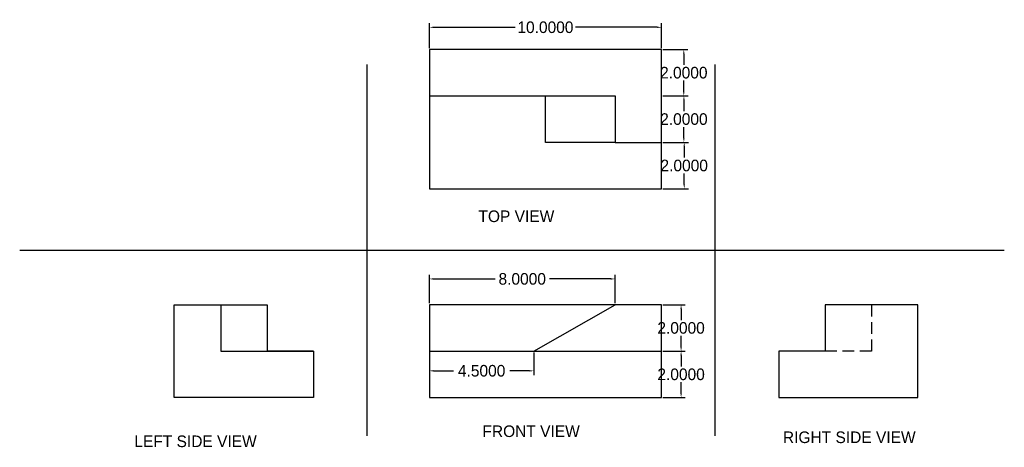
# Model space of a CAD drawing. Header units: inches. Extents: x 24.7 to 67.2, y 17.9 to 36.3.
import ezdxf

# ---------------------------------------------------------------- set-up
doc = ezdxf.new("R2010")
doc.units = ezdxf.units.IN
doc.header["$MEASUREMENT"] = 0
doc.linetypes.add('HIDDENX2', pattern=[0.75, 0.5, -0.25])
doc.dimstyles.get("Standard").update_dxf_attribs({"dimtxt": 0.18, "dimasz": 0.18, "dimexe": 0.18, "dimexo": 0.0625, "dimgap": 0.09, "dimtad": 0, "dimtih": 1, "dimtoh": 1, "dimdec": 4, "dimzin": 0, "dimdsep": 46, "dimtxsty": 'Standard', "dimcen": 0.09, "dimadec": 0, "dimazin": 0, "dimtfac": 1, "dimtdec": 4, "dimtofl": 0, "dimtmove": 0, "dimatfit": 3, "dimfxl": 0, "dimtolj": 1, "dimtzin": 0, "dimarcsym": 0})

# ---------------------------------------------------------------- blocks, each defined once
blk = doc.blocks.new('*D1')
at = {"color": 0, "lineweight": -2}
for p, q in [((42.369, 24.087), (42.369, 25.317)), ((42.549, 25.137), (45.196, 25.137)), ((50.189, 25.137), (47.542, 25.137)), ((50.369, 24.087), (50.369, 25.317))]:
    blk.add_line(p, q, dxfattribs=at)
at = {"color": 0}
for points in [[(42.549, 25.167), (42.549, 25.107), (42.369, 25.137)], [(50.189, 25.167), (50.189, 25.107), (50.369, 25.137)]]:
    blk.add_solid(points, dxfattribs=at)
at = {"layer": 'Defpoints', "color": 0}
for p in [(50.369, 25.137), (42.369, 24.024), (50.369, 24.024)]:
    blk.add_point(p, dxfattribs=at)
at = {"color": 0, "insert": (46.369, 25.137), "char_height": 0.5, "attachment_point": 5}
blk.add_mtext('\\A1;8.0000', dxfattribs=at)
blk = doc.blocks.new('*D2')
at = {"color": 0, "lineweight": -2}
for p, q in [((42.369, 21.962), (42.369, 20.997)), ((46.869, 21.962), (46.869, 20.997)), ((42.549, 21.177), (43.404, 21.177)), ((46.689, 21.177), (45.834, 21.177))]:
    blk.add_line(p, q, dxfattribs=at)
at = {"color": 0}
for points in [[(42.549, 21.207), (42.549, 21.147), (42.369, 21.177)], [(46.689, 21.207), (46.689, 21.147), (46.869, 21.177)]]:
    blk.add_solid(points, dxfattribs=at)
at = {"layer": 'Defpoints', "color": 0}
for p in [(42.369, 22.024), (46.869, 22.024), (46.869, 21.177)]:
    blk.add_point(p, dxfattribs=at)
at = {"color": 0, "insert": (44.619, 21.177), "char_height": 0.5, "attachment_point": 5}
blk.add_mtext('\\A1;4.5000', dxfattribs=at)
blk = doc.blocks.new('*D3')
at = {"color": 0, "lineweight": -2}
for p, q in [((52.432, 24.024), (53.398, 24.024)), ((53.218, 23.844), (53.218, 23.364)), ((53.218, 22.204), (53.218, 22.684)), ((52.432, 22.024), (53.398, 22.024))]:
    blk.add_line(p, q, dxfattribs=at)
at = {"color": 0}
for points in [[(53.188, 23.844), (53.248, 23.844), (53.218, 24.024)], [(53.188, 22.204), (53.248, 22.204), (53.218, 22.024)]]:
    blk.add_solid(points, dxfattribs=at)
at = {"layer": 'Defpoints', "color": 0}
for p in [(52.369, 24.024), (52.369, 22.024), (53.218, 22.024)]:
    blk.add_point(p, dxfattribs=at)
at = {"color": 0, "insert": (53.218, 23.024), "char_height": 0.5, "attachment_point": 5}
blk.add_mtext('\\A1;2.0000', dxfattribs=at)
blk = doc.blocks.new('*D4')
at = {"color": 0, "lineweight": -2}
for p, q in [((52.432, 22.024), (53.398, 22.024)), ((53.218, 21.844), (53.218, 21.364)), ((53.218, 20.204), (53.218, 20.684)), ((52.432, 20.024), (53.398, 20.024))]:
    blk.add_line(p, q, dxfattribs=at)
at = {"color": 0}
for points in [[(53.188, 21.844), (53.248, 21.844), (53.218, 22.024)], [(53.188, 20.204), (53.248, 20.204), (53.218, 20.024)]]:
    blk.add_solid(points, dxfattribs=at)
at = {"layer": 'Defpoints', "color": 0}
for p in [(52.369, 22.024), (52.369, 20.024), (53.218, 20.024)]:
    blk.add_point(p, dxfattribs=at)
at = {"color": 0, "insert": (53.218, 21.024), "char_height": 0.5, "attachment_point": 5}
blk.add_mtext('\\A1;2.0000', dxfattribs=at)
blk = doc.blocks.new('*D5')
at = {"color": 0, "lineweight": -2}
for p, q in [((42.369, 35.087), (42.369, 36.162)), ((52.369, 35.087), (52.369, 36.162)), ((42.549, 35.982), (46.071, 35.982)), ((52.189, 35.982), (48.667, 35.982))]:
    blk.add_line(p, q, dxfattribs=at)
at = {"color": 0}
for points in [[(42.549, 36.012), (42.549, 35.952), (42.369, 35.982)], [(52.189, 36.012), (52.189, 35.952), (52.369, 35.982)]]:
    blk.add_solid(points, dxfattribs=at)
at = {"layer": 'Defpoints', "color": 0}
for p in [(52.369, 35.982), (42.369, 35.024), (52.369, 35.024)]:
    blk.add_point(p, dxfattribs=at)
at = {"color": 0, "insert": (47.369, 35.982), "char_height": 0.5, "attachment_point": 5}
blk.add_mtext('\\A1;10.0000', dxfattribs=at)
blk = doc.blocks.new('*D6')
at = {"color": 0, "lineweight": -2}
for p, q in [((52.432, 35.024), (53.515, 35.024)), ((53.335, 34.844), (53.335, 34.364)), ((53.335, 33.204), (53.335, 33.684)), ((52.432, 33.024), (53.515, 33.024))]:
    blk.add_line(p, q, dxfattribs=at)
at = {"color": 0}
for points in [[(53.305, 34.844), (53.365, 34.844), (53.335, 35.024)], [(53.305, 33.204), (53.365, 33.204), (53.335, 33.024)]]:
    blk.add_solid(points, dxfattribs=at)
at = {"layer": 'Defpoints', "color": 0}
for p in [(52.369, 35.024), (52.369, 33.024), (53.335, 33.024)]:
    blk.add_point(p, dxfattribs=at)
at = {"color": 0, "insert": (53.335, 34.024), "char_height": 0.5, "attachment_point": 5}
blk.add_mtext('\\A1;2.0000', dxfattribs=at)
blk = doc.blocks.new('*D7')
at = {"color": 0, "lineweight": -2}
for p, q in [((52.432, 33.024), (53.52, 33.024)), ((53.34, 32.844), (53.34, 32.364)), ((53.34, 31.204), (53.34, 31.684)), ((52.432, 31.024), (53.52, 31.024))]:
    blk.add_line(p, q, dxfattribs=at)
at = {"color": 0}
for points in [[(53.31, 32.844), (53.37, 32.844), (53.34, 33.024)], [(53.31, 31.204), (53.37, 31.204), (53.34, 31.024)]]:
    blk.add_solid(points, dxfattribs=at)
at = {"layer": 'Defpoints', "color": 0}
for p in [(52.369, 33.024), (52.369, 31.024), (53.34, 31.024)]:
    blk.add_point(p, dxfattribs=at)
at = {"color": 0, "insert": (53.34, 32.024), "char_height": 0.5, "attachment_point": 5}
blk.add_mtext('\\A1;2.0000', dxfattribs=at)
blk = doc.blocks.new('*D8')
at = {"color": 0, "lineweight": -2}
for p, q in [((52.432, 31.024), (53.533, 31.024)), ((53.353, 30.844), (53.353, 30.364)), ((53.353, 29.204), (53.353, 29.684)), ((52.432, 29.024), (53.533, 29.024))]:
    blk.add_line(p, q, dxfattribs=at)
at = {"color": 0}
for points in [[(53.323, 30.844), (53.383, 30.844), (53.353, 31.024)], [(53.323, 29.204), (53.383, 29.204), (53.353, 29.024)]]:
    blk.add_solid(points, dxfattribs=at)
at = {"layer": 'Defpoints', "color": 0}
for p in [(52.369, 31.024), (52.369, 29.024), (53.353, 29.024)]:
    blk.add_point(p, dxfattribs=at)
at = {"color": 0, "insert": (53.353, 30.024), "char_height": 0.5, "attachment_point": 5}
blk.add_mtext('\\A1;2.0000', dxfattribs=at)

msp = doc.modelspace()

# ---------------------------------------------------------------- linework, layer by layer
for p, q in [((52.36907, 35.02406), (42.36907, 35.02406)), ((42.36907, 35.02406), (42.36907, 33.02406)), ((52.36907, 33.02406), (52.36907, 35.02406)), ((39.67514, 34.37576), (39.67514, 18.37576)), ((54.67514, 34.37576), (54.67514, 18.37576)), ((42.36907, 33.02406), (42.36907, 29.02406)), ((42.36907, 33.02406), (46.86907, 33.02406)), ((46.86907, 33.02406), (50.36907, 33.02406)), ((47.36907, 31.02406), (47.36907, 33.02406)), ((50.36907, 33.02406), (50.36907, 31.02406)), ((52.36907, 31.02406), (52.36907, 33.02406)), ((50.36907, 31.02406), (47.36907, 31.02406)), ((50.36907, 31.02406), (52.36907, 31.02406)), ((52.36907, 29.02406), (52.36907, 31.02406)), ((42.36907, 29.02406), (52.36907, 29.02406)), ((24.70267, 26.37576), (67.15367, 26.37576)), ((31.36907, 22.02406), (31.36907, 24.02406)), ((31.36907, 24.02406), (33.36907, 24.02406)), ((33.36907, 24.02406), (35.36907, 24.02406)), ((33.36907, 24.02406), (33.36907, 22.02406)), ((35.36907, 24.02406), (35.36907, 22.02406)), ((50.36907, 24.02406), (42.36907, 24.02406)), ((42.36907, 24.02406), (42.36907, 22.02406)), ((46.86907, 22.02406), (50.36907, 24.02406)), ((52.36907, 24.02406), (50.36907, 24.02406)), ((52.36907, 22.02406), (52.36907, 24.02406)), ((61.43157, 24.02406), (59.43157, 24.02406)), ((59.43157, 24.02406), (59.43157, 22.02406)), ((63.43157, 24.02406), (61.43157, 24.02406)), ((63.43157, 22.02406), (63.43157, 24.02406)), ((31.36907, 20.02406), (31.36907, 22.02406)), ((33.36907, 22.02406), (35.36907, 22.02406)), ((35.36907, 22.02406), (37.36907, 22.02406)), ((37.36907, 22.02406), (35.36907, 22.02406)), ((37.36907, 22.02406), (37.36907, 20.02406)), ((42.36907, 22.02406), (42.36907, 20.02406)), ((42.36907, 22.02406), (46.86907, 22.02406)), ((46.86907, 22.02406), (52.36907, 22.02406)), ((52.36907, 20.02406), (52.36907, 22.02406)), ((59.43157, 22.02406), (57.43157, 22.02406)), ((57.43157, 22.02406), (57.43157, 20.02406)), ((63.43157, 20.02406), (63.43157, 22.02406)), ((37.36907, 20.02406), (31.36907, 20.02406)), ((42.36907, 20.02406), (52.36907, 20.02406)), ((57.43157, 20.02406), (63.43157, 20.02406))]:
    msp.add_line(p, q)
at = {"linetype": 'HIDDENX2'}
for p, q in [((61.43157, 24.02406), (61.43157, 22.02406)), ((61.43157, 22.02406), (59.43157, 22.02406))]:
    msp.add_line(p, q, dxfattribs=at)

# ---------------------------------------------------------------- texts
at = {"linetype": 'ByBlock', "char_height": 0.5, "attachment_point": 1}
for s, insert, width in [('  TOP VIEW', (44.11047, 28.0882), 6.9307088), ('FRONT VIEW', (44.65338, 18.82487), 5.9996222), ('   LEFT SIDE VIEW', (29.08914, 18.39064), 9.086384), ('RIGHT SIDE VIEW', (57.60908, 18.56433), 8.5212022)]:
    msp.add_mtext(s, dxfattribs=dict(at, insert=insert, width=width))

# ---------------------------------------------------------------- dimensions: what is measured, and where the dimension line sits
for p1, p2, distance, picture, middle in [((42.36907, 35.02406), (52.36907, 35.02406), 0.95767, '*D5', (47.36907, 35.98173)), ((52.36907, 35.02406), (52.36907, 33.02406), 0.96595, '*D6', (53.33502, 34.02406)), ((52.36907, 33.02406), (52.36907, 31.02406), 0.97044, '*D7', (53.33951, 32.02406)), ((52.36907, 31.02406), (52.36907, 29.02406), 0.98437, '*D8', (53.35344, 30.02406)), ((42.36907, 24.02406), (50.36907, 24.02406), 1.11318, '*D1', (46.36907, 25.13724)), ((52.36907, 24.02406), (52.36907, 22.02406), 0.84847, '*D3', (53.21754, 23.02406)), ((42.36907, 22.02406), (46.86907, 22.02406), -0.84678, '*D2', (44.61907, 21.17728)), ((52.36907, 22.02406), (52.36907, 20.02406), 0.84847, '*D4', (53.21754, 21.02406))]:
    dim = msp.add_aligned_dim(p1=p1, p2=p2, distance=distance, dimstyle='Standard', override={"dimtxt": 0.5})
    dim.commit()
    dim.dimension.update_dxf_attribs({"geometry": picture, "text_midpoint": middle})

doc.saveas('drawing.dxf')
